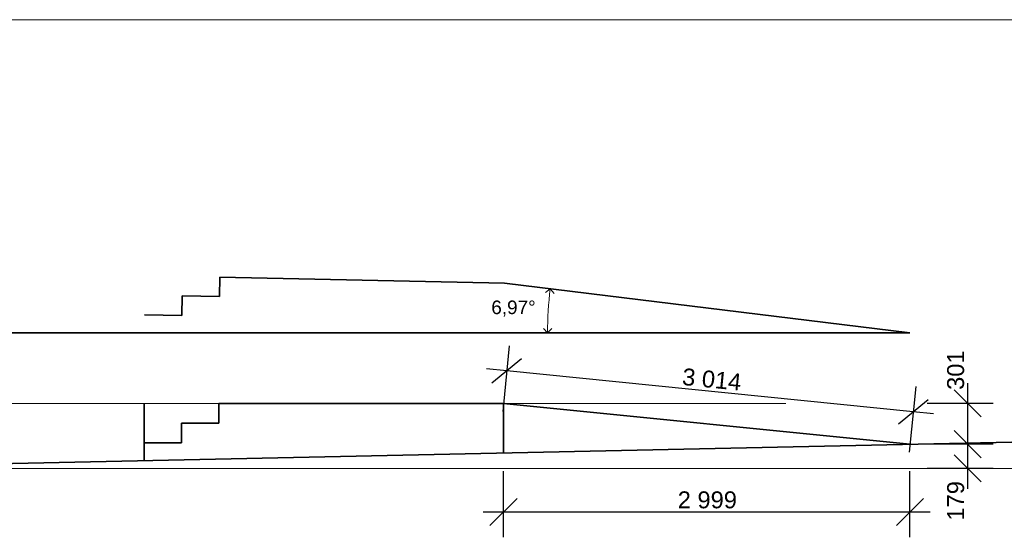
# Model space of a CAD drawing. Header units: millimetres. Extents: x 126830 to 197405, y -10585 to 21156.
# Tile 59 of 100: x 179311 to 186577, y 1422 to 5244. Entities that reach past the tile are written whole.
import ezdxf

# ---------------------------------------------------------------- set-up
doc = ezdxf.new("R2010")
doc.units = ezdxf.units.MM
doc.header["$MEASUREMENT"] = 0
for name, color, linetype in [('Kóty - SP', 7, 'Continuous'), ('Nové_Kóty - SP', 7, 'Continuous'), ('Situace - terén', 7, 'Continuous'), ('TZB - VZT', 7, 'Continuous')]:
    doc.layers.add(name, color=color, linetype=linetype)
doc.styles.add('GENEROVANÝ_STYL_2', font='txt')
doc.dimstyles.new('GENEROVANÝ_STYL__1', dxfattribs={"dimtxt": 125, "dimasz": 190, "dimexe": 0.18, "dimexo": 300, "dimgap": 0, "dimtad": 1, "dimdec": 0, "dimzin": 0, "dimdsep": 46, "dimtxsty": 'GENEROVANÝ_STYL_2', "dimblk": 'ARROWHEAD_6', "dimblk1": 'ARROWHEAD_6', "dimblk2": 'ARROWHEAD_6', "dimcen": 0.09, "dimclrd": 1, "dimclre": 1, "dimclrt": 1, "dimazin": 0, "dimtfac": 1, "dimtdec": 4, "dimtmove": 0, "dimatfit": 3, "dimfxl": 1, "dimtolj": 1, "dimtzin": 0, "dimarcsym": 0})
doc.dimstyles.new('GENEROVANÝ_STYL__11', dxfattribs={"dimtxt": 100, "dimasz": 59.375, "dimexe": 0.18, "dimexo": 40, "dimgap": 0, "dimtad": 1, "dimtih": 1, "dimtoh": 1, "dimdec": 0, "dimzin": 0, "dimdsep": 46, "dimtxsty": 'GENEROVANÝ_STYL_2', "dimblk": 'ARROWHEAD_8', "dimblk1": 'ARROWHEAD_8', "dimblk2": 'ARROWHEAD_8', "dimcen": 0.09, "dimclrd": 154, "dimclre": 154, "dimclrt": 154, "dimazin": 0, "dimtfac": 1, "dimtdec": 4, "dimtmove": 0, "dimatfit": 3, "dimfxl": 1, "dimtolj": 1, "dimtzin": 0, "dimarcsym": 0})
doc.dimstyles.new('GENEROVANÝ_STYL__3', dxfattribs={"dimtxt": 125, "dimasz": 190, "dimexe": 0.18, "dimexo": 300, "dimgap": 0, "dimtad": 1, "dimtih": 1, "dimtoh": 1, "dimdec": 0, "dimzin": 0, "dimdsep": 46, "dimtxsty": 'GENEROVANÝ_STYL_2', "dimblk": 'ARROWHEAD_6', "dimblk1": 'ARROWHEAD_6', "dimblk2": 'ARROWHEAD_6', "dimcen": 0.09, "dimclrd": 1, "dimclre": 1, "dimclrt": 1, "dimazin": 0, "dimtfac": 1, "dimtdec": 4, "dimtmove": 0, "dimatfit": 3, "dimfxl": 1, "dimtolj": 1, "dimtzin": 0, "dimarcsym": 0})

# ---------------------------------------------------------------- blocks, each defined once
blk = doc.blocks.new('*D237', base_point=(40059.5, 0))
at = {"layer": 'Nové_Kóty - SP', "color": 1, "linetype": 'Continuous', "lineweight": 25}
for p, q in [((182924.2, 2836.8), (182875.6, 2351.7)), ((183015, 2739.8), (182796, 2560.7)), ((182905.5, 2650.2), (182756.3, 2665.2)), ((185904.9, 2349.2), (182905.5, 2650.2)), ((185923.6, 2535.8), (185874.9, 2050.7)), ((185795.4, 2259.7), (186014.4, 2438.7)), ((186054.1, 2334.3), (185904.9, 2349.2))]:
    blk.add_line(p, q, dxfattribs=at)
at = {"layer": 'Nové_Kóty - SP', "color": 1, "lineweight": 25, "insert": (184195.1, 2545.9), "char_height": 125, "attachment_point": 7, "rotation": 354.26921, "style": 'GENEROVANÝ_STYL_2'}
blk.add_mtext('\\A1;{\\pql;\\fArial|b0|i0|c0|p38;3\xa0014}', dxfattribs=at)
blk = doc.blocks.new('ARROWHEAD_6')
at = {"color": 0, "linetype": 'Continuous', "lineweight": 0}
for p, q in [((-0.5, -0.5), (0.5, 0.5)), ((0, 0), (-1, 0))]:
    blk.add_line(p, q, dxfattribs=at)
blk = doc.blocks.new('*D238', base_point=(40059.5, 0))
at = {"layer": 'Nové_Kóty - SP', "color": 1, "linetype": 'Continuous', "lineweight": 25}
for p, q in [((182881.4, 1421.9), (182881.4, 1909.4)), ((185880.8, 1421.9), (185880.8, 1909.4)), ((182981.4, 1709.4), (182781.4, 1509.4)), ((185780.8, 1509.4), (185980.8, 1709.4)), ((182731.4, 1609.4), (182881.4, 1609.4)), ((182881.4, 1609.4), (185880.8, 1609.4)), ((185880.8, 1609.4), (186030.8, 1609.4))]:
    blk.add_line(p, q, dxfattribs=at)
at = {"layer": 'Nové_Kóty - SP', "color": 1, "lineweight": 25, "insert": (184167.4, 1634.4), "char_height": 125, "attachment_point": 7, "style": 'GENEROVANÝ_STYL_2'}
blk.add_mtext('\\A1;{\\pql;\\fArial|b0|i0|c0|p38;2\xa0999}', dxfattribs=at)
blk = doc.blocks.new('*D240', base_point=(40059.5, 0))
at = {"layer": 'Nové_Kóty - SP', "color": 1, "linetype": 'Continuous', "lineweight": 25}
for p, q in [((186207.2, 2209.4), (186407.2, 2009.4)), ((186494.7, 2109.4), (186007.2, 2109.4)), ((186307.2, 1930.4), (186307.2, 2109.4)), ((186207.2, 2030.4), (186407.2, 1830.4)), ((186494.7, 1930.4), (186007.2, 1930.4)), ((186307.2, 1780.4), (186307.2, 1930.4))]:
    blk.add_line(p, q, dxfattribs=at)
at = {"layer": 'Nové_Kóty - SP', "color": 1, "lineweight": 25, "insert": (186282.2, 1545.8), "char_height": 125, "attachment_point": 7, "rotation": 90, "style": 'GENEROVANÝ_STYL_2'}
blk.add_mtext('\\A1;{\\pql;\\fArial|b0|i0|c0|p38;179}', dxfattribs=at)
blk = doc.blocks.new('*D241', base_point=(40059.5, 0))
at = {"layer": 'Nové_Kóty - SP', "color": 1, "linetype": 'Continuous', "lineweight": 25}
for p, q in [((186307.2, 2410.4), (186307.2, 2560.4)), ((186407.2, 2310.4), (186207.2, 2510.4)), ((186494.7, 2410.4), (186007.2, 2410.4)), ((186307.2, 2109.4), (186307.2, 2410.4)), ((186207.2, 2209.4), (186407.2, 2009.4)), ((186494.7, 2109.4), (186007.2, 2109.4))]:
    blk.add_line(p, q, dxfattribs=at)
at = {"layer": 'Nové_Kóty - SP', "color": 1, "lineweight": 25, "insert": (186282.2, 2510.4), "char_height": 125, "attachment_point": 7, "rotation": 90, "style": 'GENEROVANÝ_STYL_2'}
blk.add_mtext('\\A1;{\\pql;\\fArial|b0|i0|c0|p38;301}', dxfattribs=at)
blk = doc.blocks.new('*D257', base_point=(40059.5, 0))
at = {"layer": 'Kóty - SP', "color": 154, "linetype": 'Continuous', "lineweight": 13}
for p, q in [((183227, 3257.1), (183192.3, 3229.6)), ((183227, 3257.1), (183254.4, 3222.4)), ((183207.3, 2932.8), (183176.2, 2964.2)), ((183207.3, 2932.8), (183238.7, 2963.9))]:
    blk.add_line(p, q, dxfattribs=at)
blk.add_arc((185880.8, 2932.8), 2673.6, 173.03375, 180, dxfattribs=at)
at = {"layer": 'Kóty - SP', "color": 154, "lineweight": 13, "insert": (182791.5, 3051.3), "char_height": 100, "attachment_point": 7, "style": 'GENEROVANÝ_STYL_2'}
blk.add_mtext('\\A1;{\\pql;\\fArial|b0|i0|c0|p38;6,97°}', dxfattribs=at)
blk = doc.blocks.new('ARROWHEAD_8')
at = {"color": 0, "linetype": 'Continuous', "lineweight": 0}
blk.add_line((0, 0), (-1, 0), dxfattribs=at)
at = {"color": 0, "linetype": 'Continuous', "lineweight": 0, "flags": 128}
blk.add_lwpolyline([(-0.525, 0.525), (0, 0), (-0.525, -0.525)], dxfattribs=at)

msp = doc.modelspace()

# ---------------------------------------------------------------- linework, layer by layer
at = {"layer": 'Situace - terén', "color": 7, "linetype": 'Continuous', "lineweight": 13}
msp.add_line((169798.1, 5243.6), (187333.2, 5243.6), dxfattribs=at)
at = {"layer": 'TZB - VZT', "color": 5, "linetype": 'Continuous', "lineweight": 35}
for p, q in [((180788.6, 3343.7), (180785.5, 3198.7)), ((182888.6, 3298.4), (180788.6, 3343.7)), ((185880.8, 2932.8), (182888.6, 3298.4)), ((180510.5, 3204.7), (180507.4, 3059.7)), ((180785.5, 3198.7), (180510.5, 3204.7)), ((180507.4, 3059.7), (180232.5, 3065.6)), ((182881.4, 2410.4), (180780.9, 2410.4)), ((180780.9, 2410.4), (180780.9, 2265.4)), ((185880.8, 2109.4), (182881.4, 2410.4)), ((180780.9, 2265.4), (180505.9, 2265.4)), ((180505.9, 2265.4), (180505.9, 2120.4)), ((180505.9, 2120.4), (180230.9, 2120.4))]:
    msp.add_line(p, q, dxfattribs=at)
at = {"layer": 'TZB - VZT', "color": 7, "linetype": 'Continuous', "lineweight": 35}
for p, q in [((172013.6, 2932.8), (185880.8, 2932.8)), ((180230.9, 2410.4), (180230.9, 1987.5)), ((182881.4, 2410.4), (182881.4, 2044.7)), ((172016.8, 1810.4), (189636.9, 2190.4))]:
    msp.add_line(p, q, dxfattribs=at)
at = {"layer": 'TZB - VZT', "color": 151, "linetype": 'Continuous', "lineweight": 20, "true_color": 0x80c2ff}
msp.add_line((184964.5, 2410.4), (172648.4, 2410.4), dxfattribs=at)
at = {"layer": 'TZB - VZT', "color": 21, "linetype": 'Continuous', "lineweight": 20, "true_color": 0xff9955}
msp.add_line((172016.8, 1930.4), (189636.9, 1930.4), dxfattribs=at)

# ---------------------------------------------------------------- dimensions: what is measured, and where the dimension line sits
at = {"layer": 'Kóty - SP', "color": 154, "linetype": 'Continuous', "lineweight": 13}
dim = msp.add_angular_dim_3p(base=(183212.2, 3095.2), center=(185880.8, 2932.8), p1=(182888.6, 3298.4), p2=(172013.6, 2932.8), dimstyle='GENEROVANÝ_STYL__11', dxfattribs=at)
dim.commit()
dim.dimension.update_dxf_attribs({"geometry": '*D257', "text_midpoint": (182948.2, 3101.3), "dimtype": 165})
at = {"layer": 'Nové_Kóty - SP', "color": 1, "linetype": 'Continuous', "lineweight": 25}
for base, p1, p2, angle, picture, middle, turn in [((182905.5, 2650.2), (185880.8, 2109.4), (182881.4, 2410.4), 174.26921, '*D237', (184414.9, 2586.7), 354.26921), ((186307.2, 2410.4), (185880.8, 2109.4), (183617.7, 2410.4), 90, '*D241', (186219.7, 2653.3), 90), ((186307.2, 2109.4), (185891.2, 1930.4), (185880.8, 2109.4), 90, '*D240', (186219.7, 1688.7), 90)]:
    dim = msp.add_linear_dim(base=base, p1=p1, p2=p2, angle=angle, dimstyle='GENEROVANÝ_STYL__1', dxfattribs=at)
    dim.commit()
    dim.dimension.update_dxf_attribs({"geometry": picture, "text_midpoint": middle, "dimtype": 160, "text_rotation": turn})
dim = msp.add_linear_dim(base=(185880.8, 1609.4), p1=(182881.4, 2044.7), p2=(185880.8, 2109.4), dimstyle='GENEROVANÝ_STYL__3', dxfattribs=at)
dim.commit()
dim.dimension.update_dxf_attribs({"geometry": '*D238', "text_midpoint": (184382.1, 1696.9), "dimtype": 160})

doc.saveas('drawing.dxf')
